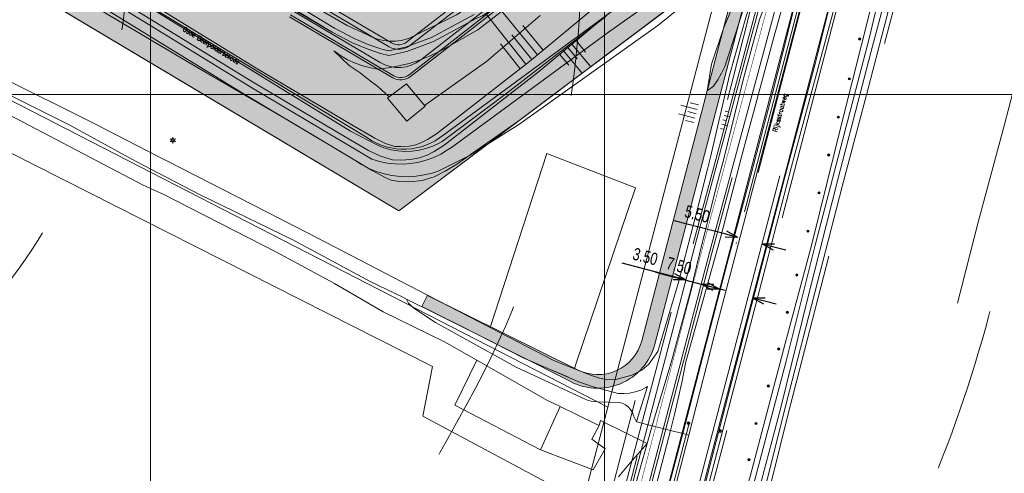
# Model space of a CAD drawing. Header units: metres. Extents: x 102313 to 104557, y 415820 to 422103.
# Tile 19 of 256: x 103071 to 103288, y 418017 to 418117. Entities that reach past the tile are written whole.
import ezdxf
from ezdxf.enums import TextEntityAlignment as Align

# ---------------------------------------------------------------- set-up
doc = ezdxf.new("R2010")
doc.units = ezdxf.units.M
doc.header["$MEASUREMENT"] = 0
for name, pattern in [('DGN Style 2', [121.043411, 72.626047, -48.417365]), ('DGN Style 3', [169.460776, 121.043411, -48.417365]), ('DGN Style 5', [84.730388, 36.313023, -48.417365]), ('VW-1-3_STREEP', [40, 10, -30])]:
    doc.linetypes.add(name, pattern=pattern)
doc.layers.get('DEFPOINTS').update_dxf_attribs({"lineweight": 0})
for name, color, linetype, lineweight in [('00--Markering', 4, 'DGN Style 2', 0), ('00-Beschermingszone binnenzijde', 41, 'Continuous', 0), ('00-Coordinaten', 7, 'Continuous', 0), ('00-Fietspad', 6, 'Continuous', 0), ('00-kavel', 52, 'Continuous', 0), ('00-Maatvoering', 7, 'Continuous', 0), ('00-Rijweg', 2, 'Continuous', 0), ('00-Taludlijn', 3, 'DGN Style 2', 0), ('04- groen bovenwijks hatch', 91, 'Continuous', 0), ('04-fietspad bwijks zwart hatch', 252, 'Continuous', 0), ('04-nieuw rijweg bovenwijks hatch', 254, 'Continuous', 0), ('05-Milieucategorie RW', 6, 'DGN Style 5', 0), ('BOMEN', 7, 'Continuous', 0), ('Bunker', 7, 'Continuous', 0), ('N-AFRASTERING', 7, 'RASTER', 0), ('N-ONTWERP', 2, 'Continuous', 0), ('N-ONTWERP-FIETSPAD', 30, 'Continuous', 0), ('N-ONTWERP-TALUD', 3, 'Continuous', 0), ('N-WE-VW-MARKERING_LANGS_STREEP_13-G', 7, 'VW-1-3_STREEP', 0), ('Oever_slootkant', 92, 'Continuous', 0), ('openbare verlichtingsobject', 2, 'Continuous', 0), ('Rijbaan', 7, 'Continuous', 0), ('Straatnaam_BAG', 7, 'Continuous', 0), ('Terrein_gras', 3, 'Continuous', 0), ('Terrein_groenvoorziening', 3, 'Continuous', 0), ('Terrein_onbegroeid', 94, 'Continuous', 0), ('Terrein_weiland', 3, 'Continuous', 0), ('verkeersborden', 30, 'Continuous', 0), ('water', 2, 'Continuous', 0), ('Wegmarkering', 7, 'DGN Style 2', 0)]:
    doc.layers.add(name, color=color, linetype=linetype, lineweight=lineweight)
doc.styles.get("Standard").update_dxf_attribs({"font": 'romans.shx'})
doc.styles.add('STYLE-ENGINEERING', font='ENGINEERING.shx')
doc.styles.add('Style-STANDARD', font='STANDARD.shx')
doc.linetypes.add('RASTER', pattern='A,5,-1,[1,dgnlstyle-lv-ltype.shx,S=0.005556,R=0,X=0,Y=0],-1', length=7)
doc.dimstyles.get("Standard").update_dxf_attribs({"dimtxt": 0.18, "dimasz": 0.18, "dimexe": 0.18, "dimexo": 0.0625, "dimgap": 0.09, "dimtad": 0, "dimtih": 1, "dimtoh": 1, "dimdec": 4, "dimzin": 0, "dimdsep": 46, "dimtxsty": 'Standard', "dimcen": 0.09, "dimadec": 0, "dimazin": 0, "dimtfac": 1, "dimtdec": 4, "dimtofl": 0, "dimtmove": 0, "dimatfit": 3, "dimfxl": 1, "dimtolj": 1, "dimtzin": 0, "dimarcsym": 0})

# ---------------------------------------------------------------- blocks, each defined once
blk = doc.blocks.new('117')
at = {"layer": '00-Taludlijn', "linetype": 'Continuous'}
for p, q in [((0, 0), (0.29, -0.43)), ((0.87, 0.43), (1.45, -0.44)), ((1.73, 0.86), (2.02, 0.42)), ((-1.73, -0.86), (-1.44, -1.29)), ((-0.87, -0.43), (-0.28, -1.29))]:
    blk.add_line(p, q, dxfattribs=at)
blk = doc.blocks.new('117_1')
at = {"layer": '00-Taludlijn', "linetype": 'Continuous'}
for p, q in [((0, 0), (0.904, -0.437)), ((0.873, 0.132), (2.681, -0.742)), ((1.746, 0.263), (2.65, -0.174)), ((-1.746, -0.263), (-0.842, -0.7)), ((-0.873, -0.132), (0.935, -1.005))]:
    blk.add_line(p, q, dxfattribs=at)
blk = doc.blocks.new('TerminatorOpen_0.5-1')
at = {"color": 0, "linetype": 'ByBlock', "lineweight": -2}
for q in [(-1, 0.25), (-1, 0), (-1, -0.25)]:
    blk.add_line((0, 0), q, dxfattribs=at)
blk = doc.blocks.new('*D139')
at = {"layer": '00-Maatvoering', "color": 0, "linetype": 'Continuous', "lineweight": -2, "transparency": 16777216}
for p, q in [((103226.74, 418069.24), (103215.32, 418072.23)), ((103237.29, 418066.48), (103239.9, 418065.8))]:
    blk.add_line(p, q, dxfattribs=at)
at = {"layer": '00-Maatvoering', "color": 7, "linetype": 'Continuous', "lineweight": 0, "transparency": 16777216}
blk.add_line((103229.06, 418067.43), (103229.01, 418067.25), dxfattribs=at)
at = {"layer": 'DEFPOINTS', "color": 0, "linetype": 'Continuous', "transparency": 16777216}
for p in [(103229.4, 418068.74), (103229.35, 418068.56), (103234.67, 418067.17)]:
    blk.add_point(p, dxfattribs=at)
at = {"layer": '00-Maatvoering', "color": 0, "linetype": 'Continuous', "lineweight": -2, "transparency": 16777216, "xscale": 2.7, "yscale": 2.7, "zscale": 2.7}
for p, rotation in [((103229.35, 418068.56), 345.3313311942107), ((103234.67, 418067.17), 165.3313311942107)]:
    blk.add_blockref('TerminatorOpen_0.5-1', p, dxfattribs=dict(at, rotation=rotation))
at = {"layer": '00-Maatvoering', "color": 7, "linetype": 'Continuous', "transparency": 16777216, "insert": (103220.41, 418073.69), "char_height": 2.7, "attachment_point": 5, "rotation": 345.3313, "style": 'STYLE-ENGINEERING'}
blk.add_mtext('\\H1x;\\W0.777778;5.50', dxfattribs=at)
blk = doc.blocks.new('*D140')
at = {"layer": '00-Maatvoering', "color": 0, "linetype": 'Continuous', "lineweight": -2, "transparency": 16777216}
for p, q in [((103222.72, 418057.85), (103211.31, 418060.84)), ((103235.2, 418054.58), (103237.82, 418053.9))]:
    blk.add_line(p, q, dxfattribs=at)
at = {"layer": '00-Maatvoering', "color": 7, "linetype": 'Continuous', "lineweight": 0, "transparency": 16777216}
blk.add_line((103225.19, 418056.62), (103224.99, 418055.86), dxfattribs=at)
at = {"layer": 'DEFPOINTS', "color": 0, "linetype": 'Continuous', "transparency": 16777216}
for p in [(103225.54, 418057.93), (103225.34, 418057.16), (103232.59, 418055.26)]:
    blk.add_point(p, dxfattribs=at)
at = {"layer": '00-Maatvoering', "color": 0, "linetype": 'Continuous', "lineweight": -2, "transparency": 16777216, "xscale": 2.7, "yscale": 2.7, "zscale": 2.7}
for p, rotation in [((103225.34, 418057.16), 345.3313311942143), ((103232.59, 418055.26), 165.3313311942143)]:
    blk.add_blockref('TerminatorOpen_0.5-1', p, dxfattribs=dict(at, rotation=rotation))
at = {"layer": '00-Maatvoering', "color": 7, "linetype": 'Continuous', "transparency": 16777216, "insert": (103216.39, 418062.3), "char_height": 2.7, "attachment_point": 5, "rotation": 345.3313, "style": 'STYLE-ENGINEERING'}
blk.add_mtext('\\H1x;\\W0.777778;7.50', dxfattribs=at)
blk = doc.blocks.new('*D141')
at = {"layer": '00-Maatvoering', "color": 0, "linetype": 'Continuous', "lineweight": -2, "transparency": 16777216}
for p, q in [((103215.3, 418059.88), (103203.88, 418062.87)), ((103223.91, 418057.62), (103226.52, 418056.94))]:
    blk.add_line(p, q, dxfattribs=at)
at = {"layer": '00-Maatvoering', "color": 7, "linetype": 'Continuous', "lineweight": 0, "transparency": 16777216}
blk.add_line((103217.61, 418058.02), (103217.57, 418057.89), dxfattribs=at)
at = {"layer": 'DEFPOINTS', "color": 0, "linetype": 'Continuous', "transparency": 16777216}
for p in [(103217.91, 418059.19), (103217.95, 418059.33), (103221.3, 418058.31)]:
    blk.add_point(p, dxfattribs=at)
at = {"layer": '00-Maatvoering', "color": 0, "linetype": 'Continuous', "lineweight": -2, "transparency": 16777216, "xscale": 2.7, "yscale": 2.7, "zscale": 2.7}
for p, rotation in [((103217.91, 418059.19), 345.3229797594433), ((103221.3, 418058.31), 165.3229797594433)]:
    blk.add_blockref('TerminatorOpen_0.5-1', p, dxfattribs=dict(at, rotation=rotation))
at = {"layer": '00-Maatvoering', "color": 7, "linetype": 'Continuous', "transparency": 16777216, "insert": (103208.97, 418064.33), "char_height": 2.7, "attachment_point": 5, "rotation": 345.323, "style": 'STYLE-ENGINEERING'}
blk.add_mtext('\\H1x;\\W0.777778;3.50', dxfattribs=at)
blk = doc.blocks.new('134')
at = {"layer": 'openbare verlichtingsobject'}
for p, q in [((-0.61, 0.35), (-0.35, 0.2)), ((0, 0.4), (0, 0.7)), ((0.35, 0.2), (0.61, 0.35)), ((-0.61, -0.35), (-0.35, -0.2)), ((0, -0.7), (0, -0.4)), ((0.35, -0.2), (0.61, -0.35))]:
    blk.add_line(p, q, dxfattribs=at)
blk.add_circle((0, 0), 0.4, dxfattribs=at)
blk.add_ellipse((0, 0), major_axis=(0.001, 0.226), ratio=0.911522, dxfattribs=at)
blk = doc.blocks.new('145_24')
at = {"layer": 'BOMEN'}
h = blk.add_hatch(color=7, dxfattribs=at)
edge = h.paths.add_edge_path()
edge.add_arc((0, 0), 0.25, 0, 360)
blk.add_circle((0, 0), 0.25, dxfattribs=at)
blk = doc.blocks.new('125')
at = {"layer": 'verkeersborden'}
for p, q in [((0.212, 0.212), (-0.212, -0.212)), ((0.212, -0.212), (-0.212, 0.212))]:
    blk.add_line(p, q, dxfattribs=at)
blk.add_circle((0, 0), 0.3, dxfattribs=at)

msp = doc.modelspace()

# ---------------------------------------------------------------- hatches: boundary and pattern name
at = {"layer": '04- groen bovenwijks hatch'}
for points in [[(103159.555, 418107.667, -0.3084407), (103150.56, 418107.095), (103131.391, 418118.451), (103050.697, 418168.018), (102961.682, 418219.857, -0.1847583), (102948.234, 418236.554), (102929.486, 418296.405), (102902.988, 418381.022), (102900.727, 418389.549), (102895.374, 418414.582), (102885.659, 418462.033), (102882.451, 418479.373), (102872.364, 418525.425), (102857.346, 418587.985), (102844.773, 418638.837), (102835.566, 418673.819), (102826.359, 418710.375), (102819.457, 418736.364), (102810.253, 418770.524), (102790.876, 418834.327), (102768.89, 418906.595), (102754.87, 418952.264), (102740.923, 418998.107), (102726.85, 419048.976), (102713.873, 419098.96), (102704.403, 419137.621), (102698.323, 419162.985), (102685.253, 419221.275), (102677.092, 419258.616), (102673.652, 419274.479, -0.0560231), (102667.202, 419324.395), (102667.085, 419338.685), (102650.892, 419335.826), (102655.803, 419310.219), (102659.526, 419291.795), (102663.244, 419271.946), (102665.58, 419262.316), (102668.259, 419249.835), (102672.574, 419230.696), (102678.639, 419204.067), (102683.652, 419181.481), (102689.253, 419157.349), (102694.038, 419137.258), (102699.062, 419117.165), (102703.204, 419100), (102713.951, 419056.722), (102721.691, 419027.94), (102728.597, 419003.558), (102733.717, 418985.957), (102743.717, 418953.489), (102755.146, 418916.621), (102763.123, 418889.98), (102773.123, 418857.632), (102783.243, 418824.688), (102793.243, 418792.339), (102801.815, 418764.034), (102816.104, 418711.703), (102835.038, 418639.628), (102843.255, 418607.873), (102853.021, 418567.553), (102863.741, 418520.334), (102872.081, 418479.418), (102879.466, 418445.163), (102886.855, 418404.603), (102893.884, 418368.563), (102893.766, 418368.444), (102900.797, 418327.646), (102905.622, 418298.901), (102911.875, 418258.457), (102916.132, 418231.292), (102918.547, 418216.202), (102951.932, 418195.906), (102964.878, 418188.036), (102977.824, 418180.167), (102988.912, 418173.428), (103000, 418166.689), (103054.146, 418134.389), (103077.348, 418120.549), (103108.292, 418102.089), (103131.494, 418088.249), (103154.695, 418074.409), (103221.63, 418124.691), (103224.352, 418135.131), (103224.87, 418137.118), (103225.808, 418140.716), (103231.607, 418162.956), (103231.814, 418163.75), (103232.225, 418165.326), (103224.721, 418159.505), (103195.289, 418136.672), (103174.074, 418118.979)], [(102964.834, 418288.345, -0.0741261), (102964.788, 418291.736), (102963.644, 418298.745), (102963.158, 418298.616), (102953.256, 418295.965), (102964.882, 418224.73, 0.222008), (102967.267, 418221.234), (102967.3, 418221.214), (103052.75, 418171.451), (103133.456, 418121.877), (103152.599, 418110.536, 0.3084407), (103157.097, 418110.822), (103171.551, 418122.084), (103192.816, 418139.816), (103226.372, 418165.843), (103230.531, 418169.069), (103230.646, 418169.158), (103233.877, 418171.664), (103235.542, 418172.956), (103234.548, 418174.237), (103229.291, 418181.015), (103186.431, 418147.772), (103177.591, 418140.401), (103165.146, 418130.024), (103156.851, 418123.561), (103155.779, 418122.726), (103154.915, 418122.052), (103154.785, 418121.979), (103154.289, 418121.791), (103153.995, 418121.772), (103153.405, 418121.914), (103152.779, 418122.285), (103152.152, 418122.656), (103151.229, 418123.203), (103138.787, 418130.573), (103057.987, 418180.205), (102976.592, 418227.607), (102976.056, 418227.919), (102975.59, 418228.19), (102975.124, 418228.461), (102975.036, 418228.527), (102974.892, 418228.661), (102974.747, 418228.795), (102974.623, 418228.975), (102974.462, 418229.393), (102974.447, 418229.446), (102974.324, 418230.201), (102974.173, 418231.122)]]:
    msp.add_hatch(color=256, dxfattribs=at).paths.add_polyline_path(points)
at = {"layer": '04-fietspad bwijks zwart hatch'}
msp.add_hatch(color=256, dxfattribs=at).paths.add_polyline_path([(103157.097, 418110.822, -0.3084407), (103152.599, 418110.536), (103133.456, 418121.877), (103052.75, 418171.451), (102967.3, 418221.214), (102967.267, 418221.234), (102962.625, 418223.961, -0.1861069), (102951.433, 418238.043), (102927.499, 418314.459), (102906.371, 418381.919), (102904.132, 418390.364), (102898.8, 418415.299), (102889.094, 418462.703), (102885.882, 418480.066), (102875.776, 418526.208), (102860.747, 418588.814), (102848.164, 418639.702), (102838.955, 418674.691), (102829.748, 418711.251), (102822.84, 418737.262), (102813.607, 418771.523), (102794.224, 418835.345), (102772.239, 418907.614), (102758.218, 418953.285), (102744.285, 418999.083), (102730.231, 419049.883), (102717.267, 419099.817), (102707.804, 419138.445), (102701.732, 419163.776), (102688.671, 419222.032), (102680.512, 419259.36), (102675.233, 419283.706, -0.0514028), (102670.702, 419324.417), (102670.581, 419339.303), (102667.085, 419338.685), (102667.202, 419324.395, 0.0560231), (102673.652, 419274.479), (102677.092, 419258.616), (102685.253, 419221.275), (102698.323, 419162.985), (102704.403, 419137.621), (102713.873, 419098.96), (102726.85, 419048.976), (102740.923, 418998.107), (102754.87, 418952.264), (102768.89, 418906.595), (102790.876, 418834.327), (102810.253, 418770.524), (102819.457, 418736.364), (102826.359, 418710.375), (102835.566, 418673.819), (102844.773, 418638.837), (102857.346, 418587.985), (102872.364, 418525.425), (102882.451, 418479.373), (102885.659, 418462.033), (102895.374, 418414.582), (102900.727, 418389.549), (102902.988, 418381.022), (102929.486, 418296.405), (102948.234, 418236.554, 0.1847583), (102961.682, 418219.857), (103050.697, 418168.018), (103131.391, 418118.451), (103150.56, 418107.095, 0.3084407), (103159.555, 418107.667), (103174.074, 418118.979), (103195.289, 418136.672), (103224.721, 418159.505), (103232.225, 418165.326), (103237.041, 418169.063), (103237.052, 418169.072), (103237.99, 418169.799), (103235.542, 418172.956), (103233.877, 418171.664), (103230.646, 418169.158), (103230.531, 418169.069), (103226.372, 418165.843), (103192.816, 418139.816), (103171.551, 418122.084)])
at = {"layer": '04-nieuw rijweg bovenwijks hatch'}
for points in [[(103211.082, 418045.052), (103234.418, 418134.298), (103230.559, 418131.399), (103208.18, 418045.811, -0.2206509), (103202.822, 418039.321), (103201.895, 418035.791, 0.2690229)], [(103176.368, 418044.973, 0.003583), (103177.551, 418047.584), (103161.031, 418055.791), (103161, 418055.807), (103159.792, 418053.336)], [(103194.056, 418039.385), (103177.551, 418047.584, -0.003583), (103176.368, 418044.973), (103191.974, 418037.1, 0.2001493), (103201.895, 418035.791), (103202.822, 418039.321, -0.2308291)]]:
    msp.add_hatch(color=256, dxfattribs=at).paths.add_polyline_path(points)

# ---------------------------------------------------------------- linework, layer by layer
at = {"layer": '00--Markering'}
for p, q in [((102913.669, 416840.84), (103256.928, 418152.187)), ((103249.213, 418144.431), (103091.756, 417542.901))]:
    msp.add_line(p, q, dxfattribs=at)
at = {"layer": '00-Beschermingszone binnenzijde', "linetype": 'DGN Style 3', "flags": 128}
msp.add_lwpolyline([(102955.888, 418283.238), (102963.002, 418284.475), (102985.492, 418288.102), (102986.15, 418283.937), (102990.605, 418250.056), (102992.1, 418239.95), (103010.671, 418228.943), (103015.526, 418226.006), (103053.074, 418203.295), (103073.944, 418191.207), (103095.46, 418178.421), (103125.325, 418160.91), (103145.656, 418148.558), (103153.223, 418144.159), (103157.351, 418146.903), (103167.507, 418154.969), (103185.753, 418168.734), (103204.294, 418182.8), (103206.322, 418184.421), (103208.302, 418186.005), (103209.781, 418187.188), (103212.588, 418193.593), (103227.52, 418229.946), (103328.812, 418160.807), (103299.053, 418135.905), (103288.034, 418093.455), (103282.268, 418071.915), (103269.518, 418022.359), (103265.543, 418006.253), (103262.432, 417995.434), (103262.347, 417994.661), (103261.564, 417991.803), (103251.935, 417956.685), (103251.61, 417956.774), (103249.532, 417950.104), (103247.953, 417944.702), (103245.428, 417934.239), (103242.966, 417926.346), (103241.985, 417904.979), (103237.035, 417888.589), (103232.839, 417886.213), (103230.665, 417878.845), (103228.413, 417870.041), (103225.157, 417857.037), (103222.94, 417847.91), (103220.422, 417836.904), (103215.937, 417818.422), (103212.006, 417804.363), (103205.999, 417782.024), (103198.485, 417754.493), (103190.353, 417723.898), (103175.986, 417669.155), (103168.055, 417639.399), (103166.098, 417632.187), (103164.265, 417623.277), (103162.418, 417618.141), (103160.965, 417612.692), (103158.63, 417603.018), (103156.953, 417598.608), (103155.742, 417593.238), (103152.868, 417581.128), (103133.088, 417586.25), (103123.794, 417588.543), (103126.514, 417600), (103128.155, 417607.283), (103129.914, 417611.906), (103131.886, 417620.077), (103133.758, 417627.097), (103135.311, 417631.416), (103136.901, 417639.144), (103139.084, 417647.19), (103146.983, 417676.826), (103161.348, 417731.559), (103169.517, 417762.296), (103177.043, 417789.869), (103183.074, 417812.297), (103186.905, 417826.001), (103191.222, 417843.787), (103193.74, 417854.796), (103196.03, 417864.222), (103199.33, 417877.402), (103201.737, 417886.811), (103204.281, 417895.432), (103206.371, 417902.76), (103207.111, 417905.209), (103208.642, 417906.986), (103211.792, 417908.77), (103212.188, 417910.082), (103213.168, 417931.424), (103213.193, 417932.534), (103214.511, 417935.868), (103216.496, 417942.233), (103218.958, 417952.433), (103220.811, 417958.774), (103222.883, 417965.424), (103226.647, 417982.196), (103228.929, 417991.392), (103229.971, 417993.814), (103230.935, 417993.55), (103232.631, 417999.736), (103232.782, 418000.286), (103232.887, 418001.245), (103236.554, 418013.996), (103240.428, 418029.691), (103253.25, 418079.531), (103259.025, 418101.103), (103271.52, 418149.24), (103272.546, 418152.842), (103279.159, 418158.376), (103241.198, 418184.287), (103240.205, 418181.871), (103236.483, 418173.378), (103235.923, 418172.258), (103235.236, 418171.043), (103234.253, 418169.54), (103233.163, 418168.113), (103231.974, 418166.769), (103230.543, 418165.379), (103227.043, 418162.579), (103225.06, 418160.993), (103222.73, 418159.13), (103203.853, 418144.809), (103185.873, 418131.245), (103175.014, 418122.62), (103167.381, 418117.548), (103156.896, 418112.373), (103156.548, 418112.254), (103155.268, 418111.925), (103153.958, 418111.754), (103152.639, 418111.744), (103151.326, 418111.892), (103150.041, 418112.197), (103148.803, 418112.655), (103147.63, 418113.26), (103143.362, 418115.191), (103130.328, 418122.768), (103109.949, 418135.149), (103080.21, 418152.586), (103058.763, 418165.331), (103037.791, 418177.478), (103000, 418200.336), (102995.258, 418203.205), (102968.479, 418219.077), (102967.741, 418219.474), (102966.816, 418220.133), (102965.991, 418220.915), (102965.282, 418221.803), (102964.707, 418222.783), (102964.274, 418223.834), (102963.995, 418224.935), (102960.893, 418245.905), (102956.457, 418279.639), (102955.888, 418283.238)], close=True, dxfattribs=at)
at = {"layer": '00-Coordinaten'}
for p, q in [((103100, 420000), (103100, 417600)), ((103200, 420000), (103200, 417600)), ((104100, 418100), (102600, 418100))]:
    msp.add_line(p, q, dxfattribs=at)
at = {"layer": '00-Fietspad'}
for p, q in [((103188.855, 418041.476), (103192.151, 418040.142)), ((103188.271, 418039.384), (103192.081, 418037.747))]:
    msp.add_line(p, q, dxfattribs=at)
at = {"layer": '00-Fietspad', "flags": 128}
for points in [[(103236.741, 418115.841), (103243.562, 418141.167), (103239.018, 418137.753), (103219.73, 418066.136), (103197.727, 417982.128), (103138.115, 417754.724), (103106.887, 417635.595), (103090.422, 417572.604), (102939.722, 416996.674), (102922.067, 416928.651), (102876.742, 416755.326)], [(103086.485, 417543.732), (103093.808, 417571.719), (103110.272, 417634.707), (103141.501, 417753.836), (103201.113, 417981.242), (103223.113, 418065.237), (103236.741, 418115.841)]]:
    msp.add_lwpolyline(points, dxfattribs=at)
at = {"layer": '00-kavel', "flags": 128}
msp.add_lwpolyline([(103108.292, 418102.089), (103154.695, 418074.409), (103226.116, 418128.061), (103235.395, 418135.188), (103238.295, 418145.388), (103164.59, 418091.165, -0.3367766), (103147.79, 418090.471), (103055.917, 418146.027), (103000, 418179.858), (102983.641, 418189.755), (102980.278, 418184.16), (102977.824, 418180.167), (103000, 418166.689), (103108.292, 418102.089)], format="xyb", close=True, dxfattribs=at)
msp.add_lwpolyline([(103003.031, 418132.802), (103026.082, 418120.953), (103200.69, 418031.2), (103226.116, 418128.061), (103154.695, 418074.409), (103000, 418166.689), (102977.824, 418180.167), (102961.98, 418154.388), (102961.481, 418154.16), (102983.851, 418142.661), (103000, 418134.36), (103003.031, 418132.802)], close=True, dxfattribs=at)
msp.add_lwpolyline([(103140.5, 417800), (103184.643, 417969.779), (103185.311, 417972.349), (103192.5, 418000), (103200.69, 418031.2), (103026.082, 418120.953), (103013.683, 418111.926), (103007.35, 418106.741), (103000, 418097.86), (102996.994, 418094.228), (102981.502, 418081.479), (102977.968, 418079.524), (102966.154, 418076.527), (102962.183, 418077.166), (102955.782, 418079.2), (102959.297, 418038.962), (102962.037, 418000), (102962.973, 417986.69), (102963.486, 417977.205), (102965.809, 417934.259), (102966.408, 417918.54), (102967.798, 417882.06), (102968.957, 417829.656)], dxfattribs=at)
at = {"layer": '00-Rijweg'}
for p, q in [((103199.082, 417927.251), (103257.895, 418151.934)), ((103248.245, 418144.685), (103090.705, 417542.838))]:
    msp.add_line(p, q, dxfattribs=at)
at = {"layer": '00-Rijweg', "flags": 128}
for points in [[(103211.082, 418045.052), (103244.673, 418173.515)], [(103208.18, 418045.811), (103240.52, 418169.493)], [(103191.974, 418037.1), (103159.792, 418053.336), (103161, 418055.807), (103161.031, 418055.791)], [(103161.031, 418055.791), (103194.056, 418039.385)]]:
    msp.add_lwpolyline(points, dxfattribs=at)
at = {"layer": '00-Rijweg', "extrusion": (0, 0, -1)}
for radius, end in [(13, 300.156), (10, 296.41728)]:
    msp.add_arc((-103198.505, 418048.341), radius, 194.65384, end, dxfattribs=at)
at = {"layer": '00-Taludlijn'}
msp.add_line((103287.986, 418260.286), (103200.272, 417923.861), dxfattribs=at)
at = {"layer": '00-Taludlijn', "flags": 128}
for points in [[(103245.394, 418169.182), (103244.448, 418165.589), (103239.458, 418148.255), (103231.595, 418116.68), (103228.29, 418103.687), (103223.665, 418086.12), (103218.179, 418065.703), (103211.927, 418041.724), (103206.469, 418020.988), (103200.724, 417999.716), (103193.779, 417973.647), (103189.09, 417955.663), (103185.82, 417942.784), (103181.356, 417926.162), (103176.778, 417909.575), (103175.296, 417904.053), (103172.966, 417896.549), (103172.189, 417895.416), (103171.669, 417895.137), (103170.93, 417893.309), (103170.224, 417890.973), (103168.72, 417885.582), (103164.762, 417871.046), (103160.341, 417855.593), (103157.686, 417845.575), (103153.086, 417826.445), (103147.06, 417801.155), (103142.677, 417785.006), (103132.594, 417746.702), (103129.003, 417733.174), (103124.341, 417714.25), (103121.341, 417702.471), (103117.786, 417689.679), (103107.754, 417651.545), (103103.673, 417635.368), (103099.36, 417620.068), (103094.842, 417603.081)], [(103086.854, 417543.168), (103094.292, 417571.592), (103110.756, 417634.581), (103141.984, 417753.71), (103201.596, 417981.115), (103223.596, 418065.109), (103244.205, 418141.631)], [(103238.369, 418137.264), (103219.247, 418066.264), (103197.243, 417982.255), (103137.631, 417754.851), (103106.403, 417635.721), (103089.938, 417572.73), (102939.239, 416996.8), (102921.583, 416928.777), (102876.258, 416755.452)], [(103206.757, 418032.629), (103199.028, 418002.94), (103191.766, 417975.412), (103184.457, 417947.524), (103177.821, 417922.48), (103171.811, 417899.299)], [(103206.757, 418032.629), (103199.028, 418002.94), (103191.766, 417975.412), (103184.457, 417947.524), (103177.821, 417922.48), (103171.811, 417899.299)]]:
    msp.add_lwpolyline(points, dxfattribs=at)
at = {"layer": '05-Milieucategorie RW', "flags": 128}
for points in [[(103232.591, 417943.781, 0.0310361), (103252.615, 417975.14), (103257.149, 417983.318, 0.2941807), (103235.724, 418307.51, 0.1521754), (103116.04, 418439.911), (103106.534, 418445.529, 0.2255848), (102849.984, 418468.689)], [(103107.259, 417958.41, 0.1103397), (103165.157, 418023.628), (103169.691, 418031.806, 0.3082663), (103149.041, 418256.069, 0.1654149), (103065.162, 418353.822), (103055.656, 418359.44, 0.2507161), (102867.115, 418367.451)], [(103052.476, 418042.33, 0.0985253), (103077.699, 418072.116), (103082.233, 418080.294, 0.3521088), (103060.925, 418203.777, 0.2063143), (103014.283, 418267.732), (103004.777, 418273.35, 0.313317), (102890.962, 418264.971)]]:
    msp.add_lwpolyline(points, format="xyb", dxfattribs=at)
at = {"layer": 'Bunker', "flags": 128}
for points in [[(103152.593, 418099.494), (103156.369, 418102.377), (103160.36, 418097.642)], [(103160.36, 418097.642), (103160.503, 418097.472), (103156.445, 418094.163), (103152.192, 418099.188), (103152.593, 418099.494)]]:
    msp.add_lwpolyline(points, dxfattribs=at)
at = {"layer": 'N-AFRASTERING', "ltscale": 0.1, "flags": 128}
msp.add_lwpolyline([(103130.617, 418117.167), (103151.229, 418104.955), (103153.351, 418103.718, 0.3064927), (103157.265, 418103.981), (103175.02, 418117.814), (103196.216, 418135.493)], format="xyb", dxfattribs=at)
at = {"layer": 'N-AFRASTERING', "ltscale": 0.01, "flags": 128}
msp.add_lwpolyline([(103130.617, 418117.167), (103151.229, 418104.955), (103153.351, 418103.718, 0.3064927), (103157.265, 418103.981), (103175.02, 418117.814), (103196.216, 418135.493)], format="xyb", dxfattribs=at)
at = {"layer": 'N-ONTWERP', "ltscale": 0.1, "flags": 128}
for points in [[(103122.099, 418103.034), (103041.456, 418152.57), (102950.861, 418205.329, -0.2306202), (102936.238, 418227.162), (102926.28, 418299.497, 0.0416926), (102922.644, 418315.743), (102902.272, 418380.797)], [(103123.648, 418105.604), (103042.996, 418155.144), (102952.37, 418207.922, -0.2306202), (102939.21, 418227.571), (102933.9, 418266.146)], [(103133.972, 418122.734), (103153.109, 418111.396, 0.3084407), (103156.482, 418111.611), (103170.92, 418122.86), (103192.198, 418140.602)], [(103130.875, 418117.595), (103151.482, 418105.386), (103153.603, 418104.15, 0.3064927), (103156.958, 418104.375), (103174.705, 418118.203), (103195.907, 418135.886)]]:
    msp.add_lwpolyline(points, format="xyb", dxfattribs=at)
at = {"layer": 'N-ONTWERP', "ltscale": 0.01, "flags": 128}
for points in [[(103122.099, 418103.034), (103041.456, 418152.57), (102950.861, 418205.329, -0.2306202), (102936.238, 418227.162), (102926.28, 418299.497, 0.0416926), (102922.644, 418315.743), (102902.272, 418380.797)], [(103123.648, 418105.604), (103042.996, 418155.144), (102952.37, 418207.922, -0.2306202), (102939.21, 418227.571), (102933.9, 418266.146)], [(103133.972, 418122.734), (103153.109, 418111.396, 0.3084407), (103156.482, 418111.611), (103170.92, 418122.86), (103192.198, 418140.602)], [(103130.875, 418117.595), (103151.482, 418105.386), (103153.603, 418104.15, 0.3064927), (103156.958, 418104.375), (103174.705, 418118.203), (103195.907, 418135.886)]]:
    msp.add_lwpolyline(points, format="xyb", dxfattribs=at)
at = {"layer": 'N-ONTWERP', "ltscale": 0.1, "flags": 128}
for points in [[(103120.422, 418100.251), (103039.787, 418149.78), (102951.852, 418200.991)], [(103123.648, 418105.604), (103144.389, 418093.316), (103149.428, 418090.379), (103151.753, 418089.245), (103153.824, 418088.613), (103155.145, 418088.546), (103156.983, 418088.667), (103158.459, 418088.958), (103159.693, 418089.429), (103160.994, 418090.102), (103163, 418091.335), (103183.482, 418107.294), (103204.571, 418124.815), (103216.985, 418135.61)], [(103122.099, 418103.034), (103142.869, 418090.729), (103148.013, 418087.731), (103150.65, 418086.445), (103153.303, 418085.635), (103155.168, 418085.541), (103157.373, 418085.686), (103159.29, 418086.064), (103160.92, 418086.686), (103162.471, 418087.488), (103164.713, 418088.867), (103185.363, 418104.956), (103206.514, 418122.53), (103218.775, 418133.203)], [(103120.422, 418100.251), (103144.991, 418085.542), (103148.685, 418083.388), (103151.705, 418081.752), (103153.022, 418081.188), (103154.777, 418080.874), (103157.134, 418080.776), (103159.864, 418081.114), (103162.507, 418081.878), (103164.933, 418083.132), (103167.459, 418084.686), (103180.871, 418094.078), (103215.182, 418119.829)]]:
    msp.add_lwpolyline(points, dxfattribs=at)
at = {"layer": 'N-ONTWERP', "ltscale": 0.01, "flags": 128}
for points in [[(103120.422, 418100.251), (103039.787, 418149.78), (102951.852, 418200.991)], [(103123.648, 418105.604), (103144.389, 418093.316), (103149.428, 418090.379), (103151.753, 418089.245), (103153.824, 418088.613), (103155.145, 418088.546), (103156.983, 418088.667), (103158.459, 418088.958), (103159.693, 418089.429), (103160.994, 418090.102), (103163, 418091.335), (103183.482, 418107.294), (103204.571, 418124.815), (103216.985, 418135.61)], [(103122.099, 418103.034), (103142.869, 418090.729), (103148.013, 418087.731), (103150.65, 418086.445), (103153.303, 418085.635), (103155.168, 418085.541), (103157.373, 418085.686), (103159.29, 418086.064), (103160.92, 418086.686), (103162.471, 418087.488), (103164.713, 418088.867), (103185.363, 418104.956), (103206.514, 418122.53), (103218.775, 418133.203)], [(103120.422, 418100.251), (103144.991, 418085.542), (103148.685, 418083.388), (103151.705, 418081.752), (103153.022, 418081.188), (103154.777, 418080.874), (103157.134, 418080.776), (103159.864, 418081.114), (103162.507, 418081.878), (103164.933, 418083.132), (103167.459, 418084.686), (103180.871, 418094.078), (103215.182, 418119.829)]]:
    msp.add_lwpolyline(points, dxfattribs=at)
at = {"layer": 'N-ONTWERP-FIETSPAD', "ltscale": 0.1, "flags": 128}
for points in [[(103133.456, 418121.877), (103152.599, 418110.536, 0.3084407), (103157.097, 418110.822), (103171.551, 418122.084), (103192.816, 418139.816)], [(103133.456, 418121.877), (103152.599, 418110.536, 0.3084407), (103157.097, 418110.822), (103171.551, 418122.084), (103192.816, 418139.816)], [(103131.391, 418118.451), (103150.56, 418107.095, 0.3084407), (103159.555, 418107.667), (103174.074, 418118.979), (103195.289, 418136.672)], [(103131.391, 418118.451), (103150.56, 418107.095, 0.3084407), (103159.555, 418107.667), (103174.074, 418118.979), (103195.289, 418136.672)]]:
    msp.add_lwpolyline(points, format="xyb", dxfattribs=at)
at = {"layer": 'N-ONTWERP-TALUD', "ltscale": 0.1}
for p, q in [((103185.237, 418108.78), (103176.369, 418119.619)), ((103182.673, 418106.706), (103173.973, 418117.676)), ((103186.519, 418109.817), (103182.043, 418115.203)), ((103183.955, 418107.743), (103179.563, 418113.195)), ((103181.39, 418105.669), (103177.083, 418111.187)), ((103191.903, 418110.39), (103193.957, 418107.917)), ((103192.811, 418111.144), (103196.958, 418106.153)), ((103193.718, 418111.898), (103195.811, 418109.38)), ((103190.087, 418108.881), (103192.104, 418106.454)), ((103190.995, 418109.635), (103195.067, 418104.735))]:
    msp.add_line(p, q, dxfattribs=at)
at = {"layer": 'N-WE-VW-MARKERING_LANGS_STREEP_13-G', "ltscale": 0.1, "const_width": 0.1, "flags": 128}
for points in [[(103241.29, 418139.46), (103221.421, 418065.686)], [(103221.421, 418065.686), (103199.42, 417981.685)]]:
    msp.add_lwpolyline(points, dxfattribs=at)
at = {"layer": 'Oever_slootkant', "flags": 128}
for points in [[(103140.013, 418113.742), (103061.4, 418159.7), (103042.1, 418171), (103000, 418195.611)], [(103209.865, 417930.679), (103210.394, 417934.997), (103211.274, 417938.524), (103214.164, 417949.528), (103223.663, 417986.516), (103227.935, 418001.268), (103232.041, 418015.884), (103239.78, 418045.196), (103245.64, 418067.055), (103252.4, 418094.362), (103258.734, 418119.435), (103262.193, 418132.94), (103265.943, 418148.845), (103265.985, 418149.287), (103266.223, 418150.659), (103266.617, 418151.993), (103267.161, 418153.274), (103267.849, 418154.484), (103268.67, 418155.607)], [(103271.584, 418153.111), (103270.556, 418149.504), (103258.058, 418101.359), (103252.284, 418079.785), (103239.458, 418029.936), (103235.589, 418014.254), (103231.903, 418001.439), (103231.798, 418000.475), (103229.971, 417993.814), (103228.929, 417991.393), (103226.647, 417982.196), (103222.884, 417965.424)], [(103167.381, 418117.548), (103156.896, 418112.373), (103156.548, 418112.254), (103155.269, 418111.926), (103153.959, 418111.755), (103152.639, 418111.744), (103151.327, 418111.892), (103150.042, 418112.198), (103148.804, 418112.656), (103147.63, 418113.261), (103143.362, 418115.191), (103130.328, 418122.768)]]:
    msp.add_lwpolyline(points, dxfattribs=at)
at = {"layer": 'Rijbaan', "flags": 128}
for points in [[(103224.923, 418049.929), (103233.577, 418082.936), (103233.632, 418082.921), (103247.993, 418137.815), (103263.875, 418200)], [(103276.195, 418172.486), (103274.084, 418171.258), (103271.651, 418169.381), (103267.918, 418166.902), (103265.497, 418164.648), (103263.275, 418162.645), (103261.692, 418160.698), (103260.023, 418158.466), (103259.468, 418157.452), (103258.027, 418152.478), (103250.798, 418124.442), (103246.4, 418106.805), (103239.754, 418082.137), (103216.269, 417991.67), (103207.502, 417958.751), (103199.131, 417927.143), (103198.319, 417923.783)], [(103218.565, 418025.005), (103224.923, 418049.929)], [(103217.854, 418022.218), (103218.565, 418025.005)], [(103192.455, 417925.348), (103193.36, 417928.822), (103203.08, 417965.309), (103217.854, 418022.218)]]:
    msp.add_lwpolyline(points, dxfattribs=at)
at = {"layer": 'Terrein_gras', "flags": 128}
msp.add_lwpolyline([(103190.208, 418031.301), (103185.9, 418021.8)], dxfattribs=at)
at = {"layer": 'Terrein_groenvoorziening', "flags": 128}
for points in [[(103217.205, 418025.351), (103220.704, 418038.643), (103226.956, 418062.622), (103232.442, 418083.039), (103237.067, 418100.606), (103240.372, 418113.599), (103248.235, 418145.174), (103253.225, 418162.508), (103254.818, 418168.562), (103263.234, 418200)], [(103286.36, 418168.144), (103285.421, 418168.479), (103284.441, 418168.66), (103283.445, 418168.683), (103282.233, 418168.6), (103280.338, 418168.374), (103278.37, 418167.973), (103276.474, 418167.424), (103274.628, 418166.723), (103270.371, 418164.731), (103268.849, 418164.076), (103267.398, 418163.278), (103266.031, 418162.343), (103264.76, 418161.28), (103263.598, 418160.1), (103262.554, 418158.814), (103261.76, 418157.631), (103260.007, 418153.683), (103258.924, 418150.715), (103249.754, 418116.052), (103241.166, 418084.136), (103234.58, 418058.641), (103223.635, 418016.867), (103216.33, 417988.17)], [(103225.548, 418068.456), (103230.186, 418086.269), (103237.206, 418112.378), (103240.399, 418123.974), (103241.664, 418128.023), (103242.298, 418130.054), (103242.925, 418132.538), (103243.211, 418134.294), (103243.337, 418136.068), (103243.304, 418137.846), (103243.112, 418139.614), (103242.976, 418140.412)], [(103027.699, 418113.807), (103028.21, 418113.92), (103029.484, 418114.084), (103030.767, 418114.131), (103032.048, 418114.06), (103033.318, 418113.872), (103034.566, 418113.569), (103095.634, 418081.539), (103098.284, 418080.126), (103101.006, 418078.856), (103102.643, 418078.175)], [(103102.643, 418078.175), (103127.772, 418065.289), (103140.572, 418058.428), (103151.236, 418052.175), (103164.75, 418045.547), (103171.845, 418041.511)], [(103214.495, 418026.043), (103215.407, 418029.548), (103217.034, 418036.58), (103217.922, 418041.162), (103225.548, 418068.456)], [(103207.005, 418027.954), (103206.357, 418029.234), (103206.12, 418029.975), (103205.738, 418030.652), (103205.225, 418031.237), (103204.604, 418031.705), (103203.901, 418032.037), (103203.186, 418032.212), (103198.422, 418032.366), (103197.723, 418032.389), (103197.017, 418032.498), (103196.036, 418032.787), (103180.528, 418039.978), (103162.752, 418049.845), (103158.014, 418052.968), (103157.588, 418053.356), (103156.831, 418054.046), (103156.413, 418054.984)], [(103171.845, 418041.511), (103187.435, 418032.643), (103190.208, 418031.301)], [(103190.208, 418031.301), (103198.01, 418027.524), (103198.848, 418027.144)], [(103198.848, 418027.144), (103199.14, 418028.247), (103209.369, 418023.135)], [(103182.608, 417904.498), (103186.471, 417919.399), (103193.107, 417944.443), (103200.416, 417972.331), (103207.678, 417999.859), (103214.495, 418026.043)], [(103217.205, 418025.351), (103215.246, 418017.907), (103209.501, 417996.635), (103202.556, 417970.566), (103197.867, 417952.582), (103194.597, 417939.703), (103190.133, 417923.081), (103185.555, 417906.494), (103185.237, 417905.308)], [(103209.369, 418023.135), (103210.468, 418027.07)], [(103210.468, 418027.07), (103214.495, 418026.043)], [(103214.495, 418026.043), (103217.205, 418025.351)], [(103218.565, 418025.005), (103217.205, 418025.351)], [(103196.508, 417970.712), (103199.84, 417983.385), (103202.848, 417996.219), (103206.807, 418014.05), (103209.369, 418023.135)]]:
    msp.add_lwpolyline(points, dxfattribs=at)
at = {"layer": 'Terrein_onbegroeid', "flags": 128}
for points in [[(103193.379, 418039.645), (103197.131, 418038.127), (103198.921, 418037.583), (103200.75, 418037.194), (103202.447, 418037.279), (103205.977, 418038.23), (103208.209, 418039.291), (103209.764, 418040.663), (103211.704, 418043.426), (103216.23, 418058.398), (103220.626, 418075.413), (103222.655, 418083.568), (103223.348, 418086.225), (103224.519, 418091.306), (103227.508, 418104.274), (103231.272, 418117.532), (103235.395, 418128.39), (103236.824, 418131.946), (103238.392, 418136.044), (103240.094, 418140.76), (103241.892, 418146.106), (103245.638, 418158.131)], [(103242.976, 418140.412), (103239.916, 418131.826), (103238.263, 418127.312), (103234.135, 418116.563), (103230.606, 418103.558), (103226.209, 418085.581), (103224.901, 418080.714), (103221.562, 418067.607), (103218.895, 418056.723), (103214.632, 418040.973), (103210.965, 418028.837), (103210.468, 418027.07)], [(103028.794, 418123.915), (103043.297, 418116.143), (103066.766, 418103.981), (103087.629, 418093.62), (103101.866, 418086.319), (103103.787, 418085.334), (103134.924, 418069.413), (103161, 418055.807), (103174.779, 418048.718)], [(103156.413, 418054.984), (103155.413, 418055.483), (103148.536, 418058.738), (103131.351, 418068.006), (103110.843, 418078.007), (103096.738, 418085.352), (103082.279, 418093.295), (103054.067, 418107.389), (103039.608, 418115.332)], [(103174.779, 418048.718), (103187.3, 418087), (103206.8, 418079.5)], [(103206.8, 418079.5), (103193.637, 418040.412), (103193.379, 418039.645)], [(103156.413, 418054.984), (103168.452, 418048.977), (103182.202, 418041.992), (103194.341, 418036.776), (103197.269, 418035.722), (103202.968, 418034.2), (103204.242, 418034.147), (103205.512, 418034.254), (103206.759, 418034.519), (103207.963, 418034.938), (103209.105, 418035.504), (103209.434, 418035.703)], [(103193.379, 418039.645), (103188.855, 418041.476), (103174.779, 418048.718)], [(103209.434, 418035.703), (103207.312, 418028.935), (103207.005, 418027.954)], [(103210.468, 418027.07), (103207.005, 418027.954)]]:
    msp.add_lwpolyline(points, dxfattribs=at)
at = {"layer": 'Terrein_weiland', "flags": 128}
for points in [[(103215.928, 418124.459), (103200.877, 418113.778), (103166.279, 418088.391), (103165.45, 418087.812), (103163.956, 418086.923), (103162.387, 418086.175), (103160.756, 418085.574), (103159.077, 418085.126), (103157.363, 418084.834), (103155.63, 418084.701), (103153.892, 418084.727), (103152.164, 418084.913), (103150.46, 418085.258), (103148.795, 418085.757), (103122.492, 418101.388), (103072.972, 418131.917)], [(103085.038, 418121.013), (103109.682, 418106.345), (103130.418, 418094.318), (103144.991, 418085.542), (103146.499, 418084.582), (103148.086, 418083.762), (103149.741, 418083.086), (103151.449, 418082.561), (103153.198, 418082.191), (103154.972, 418081.979), (103156.759, 418081.926), (103158.542, 418082.033), (103160.31, 418082.3), (103162.046, 418082.723), (103163.4, 418083.171), (103170.43, 418086.7), (103181.161, 418093.421), (103211.765, 418115.208), (103226.822, 418127.473)], [(103227.841, 418118.625), (103226.237, 418114.756), (103223.564, 418106.734), (103222.6, 418100.87), (103223.965, 418101.888), (103224.936, 418103.251), (103225.773, 418104.701), (103226.468, 418106.224), (103226.723, 418106.9), (103229.011, 418113.857), (103232.018, 418123.395)], [(103100.121, 418119.019), (103144.073, 418091.975), (103149.97, 418088.849), (103151.428, 418088.277), (103152.937, 418087.856), (103154.481, 418087.592), (103156.044, 418087.486), (103157.61, 418087.539), (103159.162, 418087.753), (103160.684, 418088.123), (103162.161, 418088.646), (103163.576, 418089.318), (103164.266, 418089.712), (103178.225, 418100.104), (103200.3, 418117.233)], [(103152.593, 418099.494), (103150.067, 418101.819), (103148.409, 418103.02), (103146.16, 418104.818), (103143.792, 418106.38), (103140.362, 418109.614), (103141.846, 418108.584), (103143.416, 418107.69), (103145.058, 418106.937), (103146.761, 418106.333), (103148.51, 418105.882), (103149.968, 418105.629), (103152.333, 418105.888), (103154.676, 418106.305), (103156.986, 418106.879), (103159.252, 418107.607), (103161.464, 418108.485), (103163.612, 418109.51), (103164.847, 418110.183), (103172.118, 418114.306), (103180.232, 418120.567)], [(103185.802, 418117.439), (103173.983, 418107.272), (103160.36, 418097.642)], [(103030.2, 418101.1), (103035, 418101.5), (103041.6, 418100.2), (103051.6, 418096.1), (103162.1, 418040.1), (103160, 418029.2), (103197.53, 418009.102)], [(103185.9, 418021.8), (103167, 418031.6), (103171.845, 418041.511)], [(103198.848, 418027.144), (103197.208, 418024.133), (103200.1, 418021.995), (103197.46, 418017.344), (103185.9, 418021.8)], [(103203.095, 418015.864), (103205.607, 418018.912), (103209.369, 418023.135)]]:
    msp.add_lwpolyline(points, dxfattribs=at)
at = {"layer": 'water', "flags": 128}
for points in [[(103140.013, 418113.742), (103123.877, 418123.614), (103081.821, 418148.739), (103008.48, 418192.266), (103000, 418197.348)], [(103212.365, 417929.788), (103212.191, 417929.853), (103212.024, 417929.932), (103211.863, 417930.026), (103211.712, 417930.134), (103211.57, 417930.254), (103211.439, 417930.386), (103211.316, 417930.704), (103211.22, 417931.031), (103211.152, 417931.366), (103211.112, 417931.705), (103211.1, 417932.046), (103211.117, 417932.387), (103211.162, 417932.725), (103211.236, 417933.058), (103215.266, 417949.842), (103221.51, 417973.566), (103230.121, 418004.076), (103239.987, 418041.328), (103246.368, 418066.864), (103258.292, 418112.358), (103267.674, 418151.968)], [(103269.671, 418152.111), (103266.064, 418137.149), (103258.633, 418109.243), (103251.412, 418081.578), (103244.84, 418055.555), (103238.801, 418031.072), (103231.543, 418003.67), (103227.78, 417991.354), (103227.594, 417990.677), (103226.794, 417987.001), (103225.097, 417979.741), (103222.974, 417970.247), (103218.062, 417952.144), (103214.783, 417940.263), (103213.652, 417936.314), (103213.194, 417932.535), (103213.169, 417931.424)], [(103201.554, 418138.642), (103193.634, 418131.848), (103182.611, 418123.785), (103173.102, 418117.354), (103171.746, 418116.746), (103162.301, 418111.667), (103156.455, 418109.511), (103152.475, 418108.635), (103150.664, 418109.066), (103147.741, 418110.061), (103144.468, 418111.418), (103140.013, 418113.742)], [(103124.394, 418124.47), (103140.506, 418114.613), (103144.892, 418112.325), (103148.094, 418110.997), (103150.941, 418110.028), (103152.484, 418109.661), (103156.173, 418110.473), (103161.889, 418112.581), (103171.304, 418117.644)]]:
    msp.add_lwpolyline(points, dxfattribs=at)
at = {"layer": 'Wegmarkering', "flags": 128}
msp.add_lwpolyline([(103233.795, 418082.871), (103248.112, 418137.778), (103264.13, 418200)], dxfattribs=at)

# ---------------------------------------------------------------- block references
at = {"layer": '00-Taludlijn', "linetype": 'Continuous', "extrusion": (0, 0, -1)}
for name, p, xscale, yscale, zscale, rotation in [('117_1', (-103220.157, 418095.792), 1.000000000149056, 3.707999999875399, 1.000000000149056, 75.40800000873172), ('117', (-103226.055, 418094.44), 0.999999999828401, 1.170999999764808, 0.999999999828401, 254.9600000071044)]:
    msp.add_blockref(name, p, dxfattribs=dict(at, xscale=xscale, yscale=yscale, zscale=zscale, rotation=rotation))
at = {"layer": 'BOMEN'}
for p in [(103256.156, 418112.222), (103253.867, 418103.479), (103251.492, 418095.042), (103249.363, 418086.727), (103247.234, 418078.372), (103244.786, 418069.929), (103242.33, 418060.263), (103240.242, 418052.072), (103238.326, 418044.002), (103236.074, 418035.811), (103233.372, 418027.578), (103231.775, 418019.632)]:
    msp.add_blockref('145_24', p, dxfattribs=at)
at = {"layer": 'openbare verlichtingsobject'}
msp.add_blockref('134', (103104.962, 418089.946), dxfattribs=at)
at = {"layer": 'verkeersborden'}
for p in [(103218.502, 418027.672), (103225.471, 418025.918)]:
    msp.add_blockref('125', p, dxfattribs=at)

# ---------------------------------------------------------------- texts
at = {"layer": 'Straatnaam_BAG', "style": 'Style-STANDARD'}
for s, rotation, p in [('Oude Beerpoldersekade', 328.40751, (103113.419, 418110.793)), ('Rijksstraatweg', 74.99109, (103238.638, 418096.043))]:
    msp.add_text(s, height=1, rotation=rotation, dxfattribs=at).set_placement(p, align=Align.MIDDLE_CENTER)

# ---------------------------------------------------------------- dimensions: what is measured, and where the dimension line sits
at = {"layer": '00-Maatvoering', "linetype": 'Continuous'}
for base, p1, p2, angle, picture, middle in [((103229.352, 418068.56), (103234.673, 418067.167), (103229.399, 418068.739), 345.33133, '*D139', (103220.41, 418073.691)), ((103217.911, 418059.192), (103221.297, 418058.305), (103217.947, 418059.33), 345.32298, '*D141', (103208.97, 418064.325)), ((103225.336, 418057.164), (103232.591, 418055.264), (103225.535, 418057.927), 345.33133, '*D140', (103216.394, 418062.295))]:
    dim = msp.add_linear_dim(base=base, p1=p1, p2=p2, angle=angle, text='\\H1x;\\W0.777778;<>', dimstyle='Standard', override={"dimtxt": 2.7, "dimasz": 2.7, "dimexe": 1.35, "dimexo": 1.35, "dimgap": 1.35, "dimtad": 1, "dimtih": 0, "dimtoh": 0, "dimdec": 2, "dimzin": 3, "dimtxsty": 'STYLE-ENGINEERING', "dimblk": 'TerminatorOpen_0.5-1', "dimclre": 7, "dimclrt": 7, "dimtdec": 2, "dimtolj": 0, "dimtzin": 3, "dimlwe": 0}, dxfattribs=at)
    dim.commit()
    dim.dimension.update_dxf_attribs({"geometry": picture, "text_midpoint": middle})

doc.saveas('drawing.dxf')
